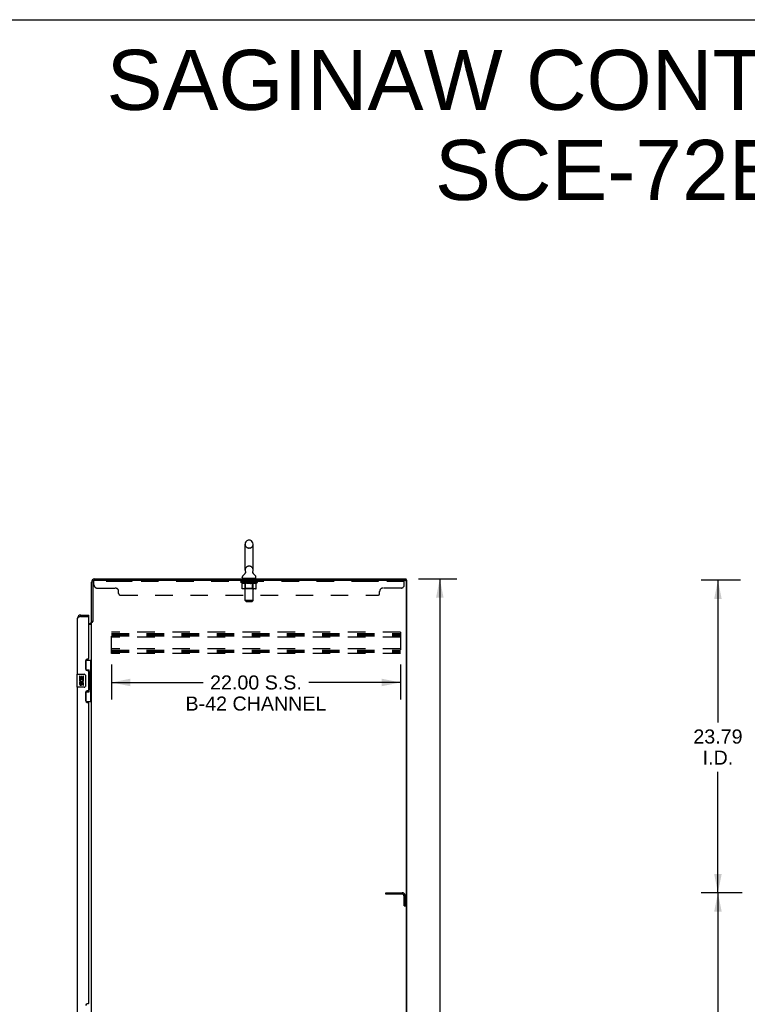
# Model space of a CAD drawing. Header units: inches. Extents: x 0 to 243, y 0 to 157.
# Tile 16 of 17: x 118 to 174, y 82 to 157. Entities that reach past the tile are written whole.
import ezdxf

# ---------------------------------------------------------------- set-up
doc = ezdxf.new("R2010")
doc.units = ezdxf.units.IN
doc.header["$LTSCALE"] = 13.357143
doc.header["$MEASUREMENT"] = 0
doc.linetypes.add('HIDDEN', pattern=[0.2, 0.1, -0.1])
doc.layers.get('0').update_dxf_attribs({"linetype": 'CONTINUOUS'})
for name, color, linetype in [('02___PRT_ALL_AXES', 7, 'CONTINUOUS'), ('DEFAULT_2', 8, 'HIDDEN'), ('DIMENSIONS', 7, 'CONTINUOUS')]:
    doc.layers.add(name, color=color, linetype=linetype)
doc.styles.get("Standard").update_dxf_attribs({"font": 'arial.ttf'})
doc.dimstyles.new('DIMSTYLE_1', dxfattribs={"dimtxt": 1.071429, "dimasz": 1.428571, "dimexe": 0.09, "dimexo": 0.07, "dimgap": 0.0375, "dimtad": 0, "dimtih": 1, "dimtoh": 1, "dimzin": 4, "dimdsep": 46, "dimtxsty": 'Standard', "dimblk": '_FILLED', "dimblk1": '_FILLED', "dimblk2": '_FILLED', "dimcen": 0.09, "dimazin": 1, "dimtfac": 1, "dimtdec": 3, "dimtofl": 0, "dimtmove": 0, "dimatfit": 3, "dimldrblk": '_FILLED', "dimfxl": 1, "dimtolj": 1, "dimtzin": 4, "dimarcsym": 0})

# ---------------------------------------------------------------- blocks, each defined once
blk = doc.blocks.new('_FILLED')
at = {"color": 0, "linetype": 'ByBlock'}
blk.add_solid([(0, 0), (-1, 0.2), (-1, -0.2)], dxfattribs=at)
blk = doc.blocks.new('*D2')
at = {"layer": 'DIMENSIONS', "color": 2, "linetype": 'Continuous'}
for p, q in [((148.752, 114.564), (151.67, 114.564)), ((150.384, 114.564), (150.384, 79.635)), ((150.384, 42.564), (150.384, 77.493)), ((148.752, 42.564), (151.67, 42.564))]:
    blk.add_line(p, q, dxfattribs=at)
at = {"layer": 'DIMENSIONS', "color": 2, "linetype": 'Continuous', "xscale": 1.4285714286, "yscale": 1.4285714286, "zscale": 1.4285714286}
for p, rotation in [((150.384, 114.564), 90), ((150.384, 42.564), 270)]:
    blk.add_blockref('_FILLED', p, dxfattribs=dict(at, rotation=rotation))
at = {"layer": 'DIMENSIONS', "color": 2, "linetype": 'Continuous', "insert": (150.384, 79.1), "char_height": 1.0714, "width": 3.74403, "attachment_point": 2, "line_spacing_factor": 0.9}
blk.add_mtext('72.00', dxfattribs=at)
blk = doc.blocks.new('*D3')
at = {"layer": 'DIMENSIONS', "color": 2, "linetype": 'Continuous'}
for p, q in [((125.387, 108.056), (125.387, 105.395)), ((147.387, 108.056), (147.387, 105.395)), ((125.387, 106.68), (132.362, 106.68)), ((147.387, 106.68), (140.412, 106.68))]:
    blk.add_line(p, q, dxfattribs=at)
at = {"layer": 'DIMENSIONS', "color": 2, "linetype": 'Continuous', "xscale": 1.4285714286, "yscale": 1.4285714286, "zscale": 1.4285714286, "rotation": 180}
blk.add_blockref('_FILLED', (125.387, 106.68), dxfattribs=at)
at = {"layer": 'DIMENSIONS', "color": 2, "linetype": 'Continuous', "xscale": 1.4285714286, "yscale": 1.4285714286, "zscale": 1.4285714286}
blk.add_blockref('_FILLED', (147.387, 106.68), dxfattribs=at)
at = {"layer": 'DIMENSIONS', "color": 2, "linetype": 'Continuous', "insert": (136.387, 107.216), "char_height": 1.07143, "width": 10.71429, "attachment_point": 2, "line_spacing_factor": 0.9}
blk.add_mtext('22.00 S.S.\\PB-42 CHANNEL', dxfattribs=at)
blk = doc.blocks.new('*D9')
at = {"layer": 'DIMENSIONS', "color": 2, "linetype": 'Continuous'}
for p, q in [((173.415, 90.668), (170.272, 90.668)), ((171.558, 90.668), (171.558, 79.739)), ((171.558, 66.668), (171.558, 77.597)), ((173.415, 66.668), (170.272, 66.668))]:
    blk.add_line(p, q, dxfattribs=at)
at = {"layer": 'DIMENSIONS', "color": 2, "linetype": 'Continuous', "xscale": 1.4285714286, "yscale": 1.4285714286, "zscale": 1.4285714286}
for p, rotation in [((171.558, 90.668), 90), ((171.558, 66.668), 270)]:
    blk.add_blockref('_FILLED', p, dxfattribs=dict(at, rotation=rotation))
at = {"layer": 'DIMENSIONS', "color": 2, "linetype": 'Continuous', "insert": (171.558, 79.204), "char_height": 1.0714, "width": 3.74403, "attachment_point": 2, "line_spacing_factor": 0.9}
blk.add_mtext('24.00', dxfattribs=at)
blk = doc.blocks.new('*D22')
at = {"color": 2, "linetype": 'Continuous'}
for p, q in [((173.269, 114.46), (170.272, 114.46)), ((171.558, 114.46), (171.558, 103.635)), ((171.558, 90.668), (171.558, 99.885)), ((173.415, 90.668), (170.272, 90.668))]:
    blk.add_line(p, q, dxfattribs=at)
at = {"color": 2, "linetype": 'Continuous', "xscale": 1.4285714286, "yscale": 1.4285714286, "zscale": 1.4285714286}
for p, rotation in [((171.558, 114.46), 90), ((171.558, 90.668), 270)]:
    blk.add_blockref('_FILLED', p, dxfattribs=dict(at, rotation=rotation))
at = {"color": 2, "linetype": 'Continuous', "insert": (171.558, 103.1), "char_height": 1.0714, "width": 3.74403, "attachment_point": 2, "line_spacing_factor": 0.9}
blk.add_mtext('23.79\\PI.D.', dxfattribs=at)

msp = doc.modelspace()

# ---------------------------------------------------------------- linework, layer by layer
at = {"color": 7, "linetype": 'Continuous'}
for p, q in [((0, 157.143), (242.857, 157.143)), ((135.56, 115.234), (135.56, 117.209)), ((135.91, 117.509), (135.822, 117.509)), ((136.172, 115.234), (136.172, 117.209)), ((135.343, 114.663), (135.343, 114.702)), ((135.575, 115.016), (135.573, 115.011)), ((136.389, 114.663), (136.389, 114.702)), ((135.366, 114.594), (135.366, 114.564)), ((136.366, 114.594), (135.366, 114.594)), ((136.366, 114.594), (136.366, 114.564)), ((147.866, 114.46), (147.752, 114.46)), ((147.814, 114.46), (147.814, 114.564)), ((147.866, 42.668), (147.866, 114.46)), ((123.055, 111.814), (123.055, 111.71)), ((123.662, 111.71), (123.642, 111.71)), ((123.662, 111.71), (123.662, 111.814)), ((123.97, 111.323), (123.866, 111.323)), ((123.426, 108.389), (123.866, 108.389)), ((123.462, 107.609), (123.462, 108.389)), ((123.827, 107.364), (123.827, 108.389)), ((122.748, 107.299), (122.748, 106.329)), ((122.763, 107.314), (123.303, 107.314)), ((123.403, 107.214), (123.403, 106.414)), ((123.462, 107.654), (123.689, 107.654)), ((123.689, 105.974), (123.689, 107.654)), ((123.726, 107.415), (123.726, 107.394)), ((123.726, 107.364), (123.726, 106.264)), ((123.849, 107.364), (123.726, 107.364)), ((123.849, 106.264), (123.849, 107.364)), ((123.303, 106.314), (122.763, 106.314)), ((123.462, 105.239), (123.462, 106.019)), ((123.462, 105.974), (123.689, 105.974)), ((123.849, 106.264), (123.726, 106.264)), ((123.726, 106.234), (123.726, 106.213)), ((123.827, 105.239), (123.827, 106.264)), ((123.426, 105.239), (123.866, 105.239))]:
    msp.add_line(p, q, dxfattribs=at)
at = {"color": 3, "linetype": 'Continuous'}
for p, q in [((123.866, 111.31), (123.866, 114.317)), ((123.97, 114.317), (123.97, 111.312)), ((124.113, 114.564), (147.814, 114.564)), ((124.113, 114.46), (147.752, 114.46)), ((147.814, 114.397), (147.814, 42.73)), ((123.043, 111.705), (123.012, 111.694)), ((123.055, 111.71), (123.043, 111.705)), ((123.055, 111.814), (123.662, 111.814)), ((123.055, 111.71), (123.642, 111.71)), ((122.808, 107.314), (122.808, 111.567)), ((122.955, 111.672), (122.944, 111.668)), ((122.972, 111.679), (122.955, 111.672)), ((122.983, 111.683), (122.972, 111.679)), ((122.995, 111.688), (122.983, 111.683)), ((123.012, 111.694), (122.995, 111.688)), ((123.662, 108.521), (123.662, 111.69)), ((123.662, 111.168), (123.724, 111.168)), ((123.662, 111.116), (123.826, 111.116)), ((123.866, 49.856), (123.866, 111.271)), ((123.866, 111.271), (123.941, 111.271)), ((123.412, 108.331), (123.412, 107.711)), ((123.602, 108.461), (123.542, 108.461)), ((123.542, 107.581), (123.602, 107.581)), ((123.662, 106.106), (123.662, 107.521)), ((122.808, 81.064), (122.808, 106.314)), ((123.412, 105.916), (123.412, 105.296)), ((123.602, 106.046), (123.542, 106.046)), ((123.542, 105.166), (123.602, 105.166)), ((123.662, 82.271), (123.662, 105.106)), ((123.602, 82.211), (123.542, 82.211))]:
    msp.add_line(p, q, dxfattribs=at)
at = {"color": 7, "linetype": 'Continuous'}
for points in [[(135.579, 115.127), (135.581, 115.123), (135.582, 115.118), (135.584, 115.114), (135.585, 115.109), (135.586, 115.104), (135.587, 115.099), (135.588, 115.094), (135.588, 115.089), (135.588, 115.084), (135.589, 115.079), (135.589, 115.074), (135.588, 115.069), (135.588, 115.064), (135.587, 115.059), (135.587, 115.054), (135.586, 115.049), (135.585, 115.044), (135.583, 115.039), (135.582, 115.034), (135.58, 115.029), (135.579, 115.025), (135.577, 115.02), (135.575, 115.016)], [(136.16, 115.011), (136.158, 115.015), (136.155, 115.02), (136.154, 115.025), (136.152, 115.029), (136.15, 115.034), (136.149, 115.039), (136.148, 115.044), (136.146, 115.049), (136.146, 115.054), (136.145, 115.059), (136.144, 115.064), (136.144, 115.069), (136.144, 115.074), (136.144, 115.079), (136.144, 115.084), (136.144, 115.089), (136.145, 115.094), (136.145, 115.099), (136.146, 115.104), (136.147, 115.109), (136.148, 115.114), (136.15, 115.118), (136.151, 115.123), (136.153, 115.127)], [(123.396, 107.25), (123.398, 107.244), (123.4, 107.239), (123.401, 107.233), (123.402, 107.226), (123.403, 107.22), (123.403, 107.214)], [(123.653, 107.553), (123.655, 107.557), (123.661, 107.565), (123.666, 107.573), (123.67, 107.58), (123.674, 107.587), (123.677, 107.593), (123.68, 107.599), (123.683, 107.605), (123.685, 107.61), (123.686, 107.615), (123.688, 107.619), (123.688, 107.623), (123.689, 107.627), (123.689, 107.63)], [(123.403, 106.414), (123.403, 106.408), (123.402, 106.401), (123.401, 106.395), (123.4, 106.389), (123.398, 106.383), (123.396, 106.378)], [(123.689, 105.998), (123.689, 106.001), (123.688, 106.005), (123.688, 106.009), (123.686, 106.013), (123.685, 106.018), (123.683, 106.023), (123.68, 106.028), (123.677, 106.034), (123.674, 106.041), (123.67, 106.048), (123.666, 106.055), (123.661, 106.063), (123.655, 106.071), (123.653, 106.075)]]:
    msp.add_lwpolyline(points, dxfattribs=at)
at = {"color": 3, "linetype": 'Continuous'}
for points in [[(122.944, 111.668), (122.938, 111.665), (122.933, 111.663), (122.928, 111.661), (122.923, 111.659), (122.918, 111.657), (122.913, 111.654), (122.908, 111.652), (122.903, 111.65), (122.898, 111.648), (122.894, 111.645), (122.889, 111.643), (122.885, 111.641), (122.88, 111.639), (122.876, 111.636), (122.872, 111.634), (122.868, 111.632), (122.864, 111.63), (122.86, 111.628), (122.857, 111.625), (122.853, 111.623), (122.85, 111.621), (122.846, 111.619), (122.843, 111.616), (122.84, 111.614), (122.837, 111.612), (122.834, 111.61), (122.832, 111.608), (122.829, 111.605), (122.827, 111.603), (122.825, 111.601), (122.823, 111.599), (122.821, 111.596), (122.819, 111.594), (122.817, 111.592), (122.816, 111.59), (122.814, 111.587), (122.813, 111.585), (122.812, 111.583), (122.811, 111.581), (122.81, 111.579), (122.809, 111.576), (122.809, 111.574), (122.808, 111.572), (122.808, 111.57), (122.808, 111.567)], [(123.826, 111.116), (123.826, 111.118), (123.826, 111.12), (123.826, 111.122), (123.827, 111.123), (123.828, 111.125), (123.829, 111.127), (123.83, 111.128), (123.831, 111.13), (123.833, 111.131), (123.835, 111.133), (123.837, 111.134), (123.839, 111.135), (123.841, 111.137), (123.843, 111.138), (123.846, 111.139)], [(123.846, 111.139), (123.85, 111.141), (123.853, 111.143), (123.855, 111.144), (123.857, 111.145), (123.859, 111.147), (123.861, 111.148), (123.863, 111.149), (123.864, 111.151), (123.865, 111.152), (123.866, 111.154), (123.866, 111.155), (123.866, 111.157)], [(123.941, 111.271), (123.943, 111.273), (123.944, 111.275), (123.946, 111.276), (123.948, 111.278), (123.949, 111.279), (123.95, 111.281), (123.952, 111.282), (123.953, 111.283), (123.954, 111.285), (123.954, 111.286), (123.955, 111.287), (123.956, 111.289), (123.957, 111.29)], [(123.957, 111.29), (123.959, 111.294), (123.96, 111.296), (123.961, 111.298), (123.962, 111.299), (123.963, 111.301), (123.964, 111.303), (123.965, 111.304), (123.966, 111.306), (123.967, 111.308), (123.969, 111.31), (123.97, 111.312)]]:
    msp.add_lwpolyline(points, dxfattribs=at)
at = {"color": 7, "linetype": 'Continuous'}
for centre, radius, start, end in [((135.866, 117.209), 0.306, 105.63034, 180), ((135.822, 117.366), 0.144, 90, 105.63034), ((135.91, 117.366), 0.144, 74.36966, 90), ((135.866, 117.209), 0.306, 0, 74.36966), ((135.487, 114.702), 0.144, 124.66265, 180), ((135.108, 115.251), 0.523, 304.66237, 336.9318), ((135.866, 115.234), 0.306, 180, 200.48713), ((136.625, 115.251), 0.523, 203.0682, 235.33763), ((135.866, 115.234), 0.306, 339.51287, 360), ((136.245, 114.702), 0.144, 0, 55.33735), ((135.412, 114.663), 0.069, 180, 270), ((136.32, 114.663), 0.069, 270, 360), ((123.055, 111.567), 0.142, 90, 131.36328), ((122.972, 111.424), 0.26, 87.37967, 90), ((122.763, 107.299), 0.015, 90, 180), ((123.303, 107.214), 0.1, 21.20502, 90), ((122.763, 106.329), 0.015, 180, 270), ((123.303, 106.414), 0.1, 270, 338.79459)]:
    msp.add_arc(centre, radius, start, end, dxfattribs=at)
at = {"color": 3, "linetype": 'Continuous'}
for centre, radius, start, end in [((124.113, 114.317), 0.246, 90, 180), ((124.113, 114.317), 0.143, 90, 180), ((147.752, 114.397), 0.0625, 0, 90), ((123.055, 111.567), 0.246, 90, 180), ((123.642, 111.69), 0.02, 0, 90), ((123.724, 111.31), 0.142, 270, 360), ((123.542, 108.331), 0.13, 90, 180), ((123.602, 108.521), 0.06, 270, 360), ((123.542, 107.711), 0.13, 180, 270), ((123.602, 107.521), 0.06, 0, 90), ((123.542, 105.916), 0.13, 90, 180), ((123.602, 106.106), 0.06, 270, 360), ((123.542, 105.296), 0.13, 180, 270), ((123.602, 105.106), 0.06, 0, 90), ((123.542, 82.081), 0.13, 90, 180), ((123.602, 82.271), 0.06, 270, 360)]:
    msp.add_arc(centre, radius, start, end, dxfattribs=at)
at = {"color": 7, "linetype": 'Continuous'}
for centre, start_param, end_param in [((123.622, 107.404), -1.51401, -0.699287), ((123.622, 107.404), -2.442306, -1.627583), ((123.622, 106.223), -1.51401, -0.699287), ((123.622, 106.223), -2.442306, -1.627583)]:
    msp.add_ellipse(centre, major_axis=(0, 0.18), ratio=0.579493, start_param=start_param, end_param=end_param, dxfattribs=at)
at = {"layer": '02___PRT_ALL_AXES', "color": 8, "linetype": 'HIDDEN'}
for p, q in [((126.054, 114.46), (126.054, 114.356)), ((126.929, 114.46), (126.054, 114.46)), ((126.929, 114.356), (126.054, 114.356)), ((126.929, 114.46), (126.929, 114.356)), ((135.429, 114.356), (135.429, 114.46)), ((136.304, 114.46), (135.429, 114.46)), ((136.304, 114.356), (135.429, 114.356)), ((136.304, 114.356), (136.304, 114.46)), ((144.804, 114.46), (144.804, 114.356)), ((145.679, 114.46), (144.804, 114.46)), ((145.679, 114.356), (144.804, 114.356)), ((145.679, 114.46), (145.679, 114.356))]:
    msp.add_line(p, q, dxfattribs=at)
at = {"layer": '02___PRT_ALL_AXES', "color": 7, "linetype": 'Continuous'}
for p, q in [((122.951, 107.16), (122.951, 106.929)), ((123.014, 107.16), (122.951, 107.16)), ((122.951, 106.929), (123.213, 106.929)), ((122.951, 106.699), (122.951, 106.562)), ((123.014, 106.699), (122.951, 106.699)), ((123.022, 106.893), (122.964, 106.918)), ((123.014, 106.992), (123.014, 107.16)), ((123.077, 106.992), (123.014, 106.992)), ((123.014, 106.562), (123.014, 106.699)), ((123.077, 107.128), (123.077, 106.992)), ((123.137, 107.128), (123.077, 107.128)), ((123.077, 106.604), (123.077, 106.562)), ((123.137, 106.992), (123.137, 107.128)), ((123.203, 106.992), (123.137, 106.992)), ((123.137, 106.542), (123.137, 106.611)), ((123.213, 106.929), (123.185, 106.91)), ((123.203, 107.16), (123.203, 106.992)), ((123.265, 107.16), (123.203, 107.16)), ((123.203, 106.604), (123.203, 106.468)), ((123.203, 106.468), (123.265, 106.468)), ((123.247, 106.929), (123.265, 106.929)), ((123.265, 106.929), (123.265, 107.16)), ((123.265, 106.468), (123.265, 106.604))]:
    msp.add_line(p, q, dxfattribs=at)
for centre, radius, start, end in [((123.108, 106.856), 0.157, 156.59665, 341.87913), ((123.045, 106.562), 0.0943, 180, 248.67039), ((123.045, 106.562), 0.0943, 248.69989, 347.43379), ((123.108, 106.856), 0.0943, 156.59665, 35.11217), ((123.045, 106.562), 0.0314, 180, 0.04847), ((123.171, 106.604), 0.0943, 0, 180), ((123.172, 106.6), 0.0362, 83.42855, 161.76278), ((123.171, 106.604), 0.0314, 0, 81.22946), ((123.108, 106.856), 0.157, 25.73705, 27.8532), ((123.112, 106.856), 0.154, 341.41988, 26.19629)]:
    msp.add_arc(centre, radius, start, end, dxfattribs=at)
at = {"layer": 'DEFAULT_2', "color": 8, "linetype": 'HIDDEN'}
for p, q in [((135.91, 116.909), (135.822, 116.909)), ((135.91, 115.534), (135.822, 115.534)), ((124.054, 114.115), (124.054, 114.46)), ((124.113, 114.46), (124.054, 114.46)), ((147.679, 114.356), (124.054, 114.356)), ((135.233, 114.317), (135.233, 114.357)), ((135.233, 114.357), (135.539, 114.357)), ((135.33, 114.249), (135.233, 114.317)), ((136.499, 114.317), (135.233, 114.317)), ((135.234, 114.357), (135.234, 114.362)), ((135.354, 114.36), (135.234, 114.362)), ((135.242, 114.357), (135.242, 114.364)), ((135.251, 114.354), (135.251, 114.357)), ((135.251, 114.354), (136.481, 114.354)), ((135.26, 114.354), (135.26, 114.357)), ((135.261, 114.354), (135.261, 114.357)), ((135.271, 114.357), (135.271, 114.364)), ((135.287, 114.354), (135.287, 114.357)), ((135.289, 114.354), (135.289, 114.357)), ((135.318, 114.357), (135.318, 114.364)), ((135.33, 113.843), (135.33, 114.249)), ((135.33, 114.249), (135.345, 114.239)), ((135.332, 114.354), (135.332, 114.357)), ((135.335, 114.354), (135.335, 114.357)), ((135.359, 114.23), (135.345, 114.239)), ((135.354, 114.357), (135.354, 114.36)), ((135.374, 114.223), (135.359, 114.231)), ((135.388, 114.216), (135.374, 114.223)), ((135.381, 114.357), (135.381, 114.364)), ((135.382, 114.354), (135.382, 114.357)), ((135.383, 114.354), (135.383, 114.357)), ((135.386, 114.354), (135.386, 114.357)), ((135.403, 114.21), (135.388, 114.216)), ((135.393, 114.354), (135.393, 114.357)), ((135.393, 114.354), (135.393, 114.357)), ((135.397, 114.354), (135.397, 114.357)), ((135.4, 114.354), (135.4, 114.358)), ((135.417, 114.206), (135.403, 114.21)), ((135.404, 114.354), (135.404, 114.357)), ((135.511, 114.206), (135.417, 114.206)), ((135.419, 114.354), (135.419, 114.357)), ((135.437, 114.354), (135.437, 114.36)), ((135.437, 114.354), (135.437, 114.357)), ((135.458, 114.354), (135.458, 114.357)), ((135.458, 114.354), (135.458, 114.357)), ((135.459, 114.357), (135.459, 114.364)), ((135.469, 114.354), (135.469, 114.357)), ((135.473, 114.354), (135.473, 114.357)), ((135.482, 114.354), (135.482, 114.357)), ((135.493, 114.354), (135.493, 114.361)), ((135.509, 114.354), (135.509, 114.357)), ((135.511, 114.206), (135.525, 114.21)), ((135.512, 114.354), (135.512, 114.357)), ((135.539, 114.216), (135.525, 114.21)), ((135.539, 114.354), (135.539, 114.357)), ((135.554, 114.223), (135.539, 114.216)), ((135.606, 114.357), (135.544, 114.357)), ((135.55, 114.357), (135.55, 114.364)), ((135.553, 113.845), (135.553, 114.314)), ((135.568, 114.23), (135.553, 114.222)), ((135.554, 114.594), (135.554, 114.564)), ((135.556, 114.354), (135.556, 114.357)), ((135.561, 114.354), (135.561, 114.357)), ((135.566, 112.913), (135.566, 114.559)), ((135.567, 114.354), (135.567, 114.362)), ((135.583, 114.239), (135.568, 114.23)), ((135.571, 114.354), (135.571, 114.357)), ((135.582, 114.354), (135.582, 114.357)), ((135.597, 114.249), (135.582, 114.239)), ((135.597, 113.843), (135.597, 114.249)), ((135.597, 114.249), (135.627, 114.239)), ((135.606, 114.354), (135.606, 114.357)), ((135.681, 114.357), (135.622, 114.357)), ((135.655, 114.23), (135.626, 114.239)), ((135.642, 114.354), (135.642, 114.357)), ((135.65, 114.357), (135.65, 114.364)), ((135.653, 114.354), (135.653, 114.357)), ((135.684, 114.223), (135.655, 114.23)), ((135.656, 114.354), (135.656, 114.363)), ((135.658, 114.354), (135.658, 114.357)), ((135.666, 114.354), (135.666, 114.357)), ((135.681, 114.354), (135.681, 114.357)), ((135.712, 114.216), (135.683, 114.223)), ((135.762, 114.357), (135.707, 114.357)), ((135.739, 114.21), (135.711, 114.216)), ((135.72, 114.354), (135.72, 114.357)), ((135.767, 114.206), (135.739, 114.21)), ((135.752, 114.357), (135.866, 114.364)), ((135.756, 114.357), (135.756, 114.364)), ((135.757, 114.364), (135.756, 114.364)), ((135.757, 114.357), (135.757, 114.364)), ((135.757, 114.354), (135.757, 114.357)), ((135.761, 114.354), (135.761, 114.358)), ((135.762, 114.354), (135.762, 114.357)), ((135.762, 114.354), (135.762, 114.357)), ((135.965, 114.206), (135.767, 114.206)), ((135.845, 114.357), (135.797, 114.357)), ((135.803, 114.354), (135.803, 114.357)), ((135.845, 114.354), (135.845, 114.357)), ((135.864, 114.357), (135.863, 114.357)), ((135.863, 114.354), (135.863, 114.357)), ((135.864, 114.354), (135.864, 114.357)), ((135.866, 114.357), (135.866, 114.364)), ((135.866, 114.364), (135.981, 114.357)), ((135.869, 114.354), (135.869, 114.357)), ((135.869, 114.354), (135.869, 114.357)), ((135.869, 114.357), (135.869, 114.357)), ((135.887, 114.354), (135.887, 114.357)), ((135.887, 114.357), (135.935, 114.357)), ((135.93, 114.354), (135.93, 114.357)), ((135.965, 114.206), (135.993, 114.21)), ((135.97, 114.354), (135.97, 114.357)), ((135.971, 114.354), (135.971, 114.357)), ((135.971, 114.357), (136.025, 114.357)), ((135.972, 114.354), (135.972, 114.358)), ((135.976, 114.357), (135.976, 114.364)), ((135.976, 114.357), (135.976, 114.364)), ((135.976, 114.364), (135.976, 114.364)), ((135.976, 114.354), (135.976, 114.357)), ((136.02, 114.216), (135.992, 114.21)), ((136.012, 114.354), (136.012, 114.357)), ((136.048, 114.222), (136.02, 114.216)), ((136.076, 114.23), (136.047, 114.222)), ((136.051, 114.354), (136.051, 114.357)), ((136.051, 114.357), (136.11, 114.357)), ((136.066, 114.354), (136.066, 114.357)), ((136.074, 114.354), (136.074, 114.357)), ((136.104, 114.239), (136.075, 114.23)), ((136.077, 114.354), (136.077, 114.363)), ((136.079, 114.354), (136.079, 114.357)), ((136.083, 114.357), (136.083, 114.364)), ((136.09, 114.354), (136.09, 114.357)), ((136.133, 114.248), (136.104, 114.238)), ((136.126, 114.354), (136.126, 114.357)), ((136.126, 114.357), (136.188, 114.357)), ((136.133, 113.843), (136.133, 114.248)), ((136.133, 114.248), (136.147, 114.239)), ((136.161, 114.23), (136.147, 114.239)), ((136.15, 114.354), (136.15, 114.357)), ((136.174, 114.222), (136.16, 114.23)), ((136.161, 114.354), (136.161, 114.357)), ((136.165, 114.354), (136.165, 114.362)), ((136.166, 112.913), (136.166, 114.559)), ((136.171, 114.354), (136.171, 114.357)), ((136.188, 114.216), (136.174, 114.223)), ((136.176, 114.354), (136.176, 114.357)), ((136.179, 114.594), (136.179, 114.564)), ((136.179, 113.845), (136.179, 114.314)), ((136.183, 114.357), (136.183, 114.364)), ((136.201, 114.21), (136.188, 114.216)), ((136.193, 114.354), (136.193, 114.357)), ((136.193, 114.357), (136.394, 114.357)), ((136.215, 114.206), (136.201, 114.21)), ((136.319, 114.206), (136.215, 114.206)), ((136.22, 114.354), (136.22, 114.357)), ((136.223, 114.354), (136.223, 114.357)), ((136.239, 114.354), (136.239, 114.361)), ((136.25, 114.354), (136.25, 114.357)), ((136.259, 114.354), (136.259, 114.357)), ((136.264, 114.354), (136.264, 114.357)), ((136.273, 114.357), (136.273, 114.364)), ((136.275, 114.354), (136.275, 114.357)), ((136.275, 114.354), (136.275, 114.357)), ((136.295, 114.354), (136.295, 114.36)), ((136.295, 114.354), (136.295, 114.357)), ((136.314, 114.354), (136.314, 114.357)), ((136.319, 114.206), (136.332, 114.21)), ((136.328, 114.354), (136.328, 114.357)), ((136.332, 114.354), (136.332, 114.358)), ((136.345, 114.216), (136.332, 114.21)), ((136.336, 114.354), (136.336, 114.357)), ((136.339, 114.354), (136.339, 114.357)), ((136.339, 114.354), (136.339, 114.357)), ((136.359, 114.222), (136.345, 114.216)), ((136.346, 114.354), (136.346, 114.357)), ((136.349, 114.354), (136.349, 114.357)), ((136.35, 114.354), (136.35, 114.357)), ((136.351, 114.357), (136.351, 114.364)), ((136.372, 114.23), (136.359, 114.222)), ((136.386, 114.238), (136.372, 114.23)), ((136.4, 114.248), (136.386, 114.238)), ((136.397, 114.354), (136.397, 114.357)), ((136.4, 114.354), (136.4, 114.357)), ((136.4, 114.248), (136.499, 114.317)), ((136.4, 113.843), (136.4, 114.248)), ((136.415, 114.357), (136.415, 114.364)), ((136.443, 114.354), (136.443, 114.357)), ((136.445, 114.354), (136.445, 114.357)), ((136.461, 114.357), (136.461, 114.364)), ((136.471, 114.354), (136.471, 114.357)), ((136.472, 114.354), (136.472, 114.357)), ((136.481, 114.354), (136.481, 114.357)), ((136.49, 114.357), (136.49, 114.364)), ((136.499, 114.317), (136.499, 114.364)), ((147.679, 114.115), (147.679, 114.46)), ((124.304, 113.865), (125.679, 113.865)), ((125.929, 113.46), (125.929, 113.615)), ((126.054, 113.335), (145.679, 113.335)), ((136.357, 113.806), (135.373, 113.806)), ((135.553, 113.845), (135.514, 113.806)), ((136.179, 113.845), (135.553, 113.845)), ((136.111, 113.806), (136.114, 113.806)), ((136.119, 113.808), (136.121, 113.81)), ((136.121, 113.81), (136.123, 113.812)), ((136.179, 113.845), (136.219, 113.806)), ((145.804, 113.46), (145.804, 113.615)), ((147.429, 113.865), (146.054, 113.865)), ((135.635, 112.844), (135.566, 112.913)), ((136.166, 112.913), (135.566, 112.913)), ((135.635, 112.844), (136.097, 112.844)), ((136.097, 112.844), (136.166, 112.913)), ((125.387, 108.876), (125.387, 110.501)), ((147.387, 110.501), (125.387, 110.501)), ((125.387, 110.397), (147.387, 110.397)), ((125.387, 110.308), (147.387, 110.308)), ((125.387, 110.23), (147.387, 110.23)), ((147.387, 110.501), (147.387, 108.876)), ((147.387, 110.126), (125.387, 110.126)), ((147.387, 109.251), (125.387, 109.251)), ((125.387, 109.147), (147.387, 109.147)), ((125.387, 109.058), (147.387, 109.058)), ((125.387, 108.98), (147.387, 108.98)), ((147.387, 108.876), (125.387, 108.876)), ((146.262, 90.668), (147.516, 90.668)), ((146.262, 90.564), (146.262, 90.668)), ((147.516, 90.564), (146.262, 90.564)), ((147.658, 89.668), (147.658, 90.421)), ((147.762, 89.668), (147.762, 90.421)), ((147.658, 89.668), (147.762, 89.668))]:
    msp.add_line(p, q, dxfattribs=at)
for points in [[(135.373, 113.806), (135.367, 113.806), (135.362, 113.807), (135.357, 113.808), (135.352, 113.81), (135.348, 113.812), (135.343, 113.815), (135.34, 113.819), (135.336, 113.823), (135.334, 113.827), (135.331, 113.832), (135.33, 113.837), (135.33, 113.843)], [(135.619, 113.806), (135.616, 113.806), (135.614, 113.807), (135.611, 113.808), (135.609, 113.81), (135.606, 113.812), (135.604, 113.815), (135.602, 113.819), (135.601, 113.823), (135.599, 113.827), (135.598, 113.832), (135.598, 113.837), (135.597, 113.843)], [(136.114, 113.806), (136.116, 113.807), (136.119, 113.808)], [(136.123, 113.812), (136.126, 113.815), (136.128, 113.819), (136.129, 113.823), (136.131, 113.827)], [(136.126, 113.815), (136.128, 113.819), (136.129, 113.823)], [(136.131, 113.827), (136.132, 113.832), (136.132, 113.837), (136.133, 113.843)], [(136.132, 113.832), (136.132, 113.837), (136.133, 113.843)], [(136.357, 113.806), (136.362, 113.806), (136.368, 113.807), (136.373, 113.808), (136.377, 113.81), (136.382, 113.812), (136.386, 113.815), (136.39, 113.819), (136.394, 113.823), (136.396, 113.827), (136.398, 113.832), (136.4, 113.837), (136.4, 113.843)]]:
    msp.add_lwpolyline(points, dxfattribs=at)
for centre, radius, start, end in [((135.866, 117.209), 0.306, 180, 254.36966), ((135.866, 117.209), 0.306, 285.63034, 360), ((135.822, 117.053), 0.144, 254.36966, 270), ((135.91, 117.053), 0.144, 270, 285.63034), ((135.866, 115.234), 0.306, 105.63034, 180), ((135.822, 115.391), 0.144, 90, 105.63034), ((135.91, 115.391), 0.144, 74.36966, 90), ((135.866, 115.234), 0.306, 0, 74.36966), ((124.304, 114.115), 0.25, 180, 270), ((135.514, 114.314), 0.0398, 0, 89.99999), ((135.532, 114.559), 0.0345, 0, 90), ((136.201, 114.559), 0.0345, 90, 180), ((136.219, 114.314), 0.0398, 90.00001, 180), ((147.429, 114.115), 0.25, 270, 360), ((125.679, 113.615), 0.25, 0, 90), ((126.054, 113.46), 0.125, 180, 270), ((145.679, 113.46), 0.125, 270, 360), ((146.054, 113.615), 0.25, 90, 180), ((147.516, 90.421), 0.246, 0, 90), ((147.516, 90.421), 0.142, 0, 90)]:
    msp.add_arc(centre, radius, start, end, dxfattribs=at)
for centre, major_axis, ratio, start_param, end_param in [((135.866, 114.364), (0.633, 0.007), 0.05963, 9.249616, 9.431313), ((135.866, 114.364), (0.633, 0), 0.060556, -3.083241, -2.96706), ((135.189, 114.352), (0.198, 0.002), 0.05963, 0.25549, 1.295341), ((135.866, 114.364), (0.633, 0.013), 0.05688, 2.791345, 2.965878), ((135.257, 114.352), (0.198, -0.002), 0.05963, 0.605815, 1.645666), ((135.866, 114.364), (0.633, -0.007), 0.05963, -2.96643, -2.791898), ((135.189, 114.345), (0.198, 0.004), 0.05688, 1.20151, 1.294789), ((135.257, 114.345), (0.198, 0), 0.060556, 1.551758, 1.645036), ((135.258, 114.348), (0.164, 0.002), 0.05963, 1.065228, 1.614276), ((135.213, 114.345), (0.198, 0.002), 0.05963, 1.170259, 1.376596), ((135.239, 114.348), (0.164, 0.003), 0.05688, 0.890143, 1.43919), ((135.297, 114.348), (0.164, 0), 0.060556, 1.240391, 1.789438), ((135.185, 114.352), (0.198, 0.004), 0.05688, 0.080405, 1.120256), ((135.866, 114.364), (0.633, 0.019), 0.052395, 2.616403, 2.790936), ((135.32, 114.352), (0.198, -0.004), 0.05688, 0.7809, 1.820751), ((135.866, 114.364), (0.633, -0.013), 0.05688, -2.791345, -2.616812), ((135.185, 114.345), (0.198, 0.006), 0.052395, 1.026568, 1.119847), ((135.32, 114.345), (0.198, -0.002), 0.05963, 1.72692, 1.820198), ((135.238, 114.348), (0.164, 0.005), 0.052395, 0.715201, 1.264248), ((135.352, 114.348), (0.164, -0.002), 0.05963, 1.415553, 1.9646), ((135.866, 114.364), (0.633, 0.025), 0.046319, 2.441654, 2.616187), ((135.399, 114.352), (0.198, -0.006), 0.052395, 0.955842, 1.995693), ((135.202, 114.352), (0.198, 0.006), 0.052395, -0.094537, 0.945314), ((135.866, 114.364), (0.633, -0.019), 0.052395, -2.616403, -2.44187), ((135.202, 114.345), (0.198, 0.008), 0.046319, 0.851819, 0.945098), ((135.399, 114.345), (0.198, -0.004), 0.05688, 1.902006, 1.995284), ((135.256, 114.348), (0.164, 0.006), 0.046319, 0.540452, 1.089499), ((135.423, 114.348), (0.164, -0.003), 0.05688, 1.590638, 2.139686), ((135.213, 114.352), (0.198, 0), 0.060556, 0.430652, 0.777569), ((135.866, 114.364), (0.633, 0.029), 0.038841, 2.267123, 2.441656), ((135.493, 114.352), (0.198, -0.008), 0.046319, 1.130591, 2.170442), ((135.239, 114.352), (0.198, 0.008), 0.046319, -0.269286, 0.770565), ((135.866, 114.364), (0.633, -0.025), 0.046319, -2.441654, -2.267121), ((135.239, 114.345), (0.198, 0.009), 0.038841, 0.677289, 0.770567), ((135.493, 114.345), (0.198, -0.006), 0.052395, 2.076947, 2.170226), ((135.293, 114.348), (0.164, 0.008), 0.038841, 0.365921, 0.914969), ((135.508, 114.348), (0.164, -0.005), 0.052395, 1.76558, 2.314627), ((135.866, 114.364), (0.633, 0.033), 0.030195, 2.09281, 2.267343), ((135.597, 114.352), (0.198, -0.009), 0.038841, 1.305122, 2.344973), ((135.295, 114.352), (0.198, 0.009), 0.038841, -0.443817, 0.596034), ((135.866, 114.364), (0.633, -0.029), 0.038841, -2.267123, -2.092591), ((135.295, 114.345), (0.198, 0.01), 0.030195, 0.502975, 0.596254), ((135.597, 114.345), (0.198, -0.008), 0.046319, 2.251696, 2.344975), ((135.348, 114.348), (0.164, 0.009), 0.030195, 0.191608, 0.740655), ((135.603, 114.348), (0.164, -0.006), 0.046319, 1.940329, 2.489376), ((135.369, 114.352), (0.198, 0.01), 0.030195, -0.61813, 0.421721), ((135.866, 114.364), (0.633, 0.036), 0.020645, 1.918687, 2.09322), ((135.71, 114.352), (0.198, -0.01), 0.030195, 1.479435, 2.519286), ((135.866, 114.364), (0.633, -0.033), 0.030195, -2.09281, -1.918277), ((135.369, 114.345), (0.198, 0.011), 0.020645, 0.328852, 0.422131), ((135.71, 114.345), (0.198, -0.009), 0.038841, 2.426227, 2.519505), ((135.418, 114.348), (0.164, 0.009), 0.020645, 0.017485, 0.566532), ((135.707, 114.348), (0.164, -0.008), 0.038841, 2.11486, 2.663907), ((135.458, 114.352), (0.198, 0.011), 0.020645, -0.792253, 0.247598), ((135.866, 114.364), (0.633, 0.038), 0.010478, 1.744704, 1.919237), ((135.828, 114.352), (0.198, -0.011), 0.020645, 1.653558, 2.693409), ((135.866, 114.364), (0.633, -0.036), 0.020645, -1.918687, -1.744154), ((135.458, 114.345), (0.198, 0.012), 0.010478, 0.154869, 0.248148), ((135.828, 114.345), (0.198, -0.01), 0.030195, 2.60054, 2.693819), ((135.502, 114.348), (0.164, 0.01), 0.010478, 6.126688, 6.675735), ((135.815, 114.348), (0.164, -0.009), 0.030195, 2.289173, 2.83822), ((135.559, 114.352), (0.198, 0.012), 0.010478, -0.966236, -0.000846), ((135.947, 114.352), (0.198, -0.012), 0.010478, 1.827541, 2.867392), ((135.866, 114.364), (0.633, -0.038), 0.010478, -1.744704, -1.570171), ((135.947, 114.345), (0.198, -0.011), 0.020645, 2.774664, 2.867942), ((135.925, 114.348), (0.164, -0.009), 0.020645, 2.463296, 3.012344), ((135.785, 114.352), (0.198, 0.012), 0.010478, 0.274201, 1.314052), ((135.699, 114.348), (0.164, 0.01), 0.010478, -0.000483, 0.504314), ((135.669, 114.345), (0.198, 0.012), 0.010478, 0.099668, 0.192946), ((135.866, 114.364), (0.633, 0.038), 0.010478, -1.571421, -1.396888), ((136.063, 114.345), (0.198, -0.012), 0.010478, 2.948646, 3.041925), ((136.033, 114.348), (0.164, -0.01), 0.010478, 2.637279, 3.142076), ((135.904, 114.352), (0.198, 0.011), 0.020645, 0.448184, 1.488034), ((135.807, 114.348), (0.164, 0.009), 0.020645, 0.129249, 0.678296), ((135.785, 114.345), (0.198, 0.011), 0.020645, 0.273651, 0.366929), ((135.866, 114.364), (0.633, 0.036), 0.020645, -1.397439, -1.222906), ((136.174, 114.352), (0.198, -0.012), 0.010478, -3.140747, -2.175357), ((135.866, 114.364), (0.633, -0.038), 0.010478, 1.222355, 1.396888), ((136.022, 114.352), (0.198, 0.01), 0.030195, 0.622307, 1.662158), ((135.917, 114.348), (0.164, 0.009), 0.030195, 0.303372, 0.852419), ((136.231, 114.348), (0.164, -0.01), 0.010478, 2.749043, 3.29809), ((136.275, 114.352), (0.198, -0.011), 0.020645, 2.893995, 3.933846), ((135.904, 114.345), (0.198, 0.01), 0.030195, 0.447774, 0.541052), ((136.275, 114.345), (0.198, -0.012), 0.010478, 2.893445, 2.986723), ((135.866, 114.364), (0.633, 0.033), 0.030195, -1.223315, -1.048783), ((135.866, 114.364), (0.633, -0.036), 0.020645, 1.048373, 1.222906), ((136.135, 114.352), (0.198, 0.009), 0.038841, 0.79662, 1.836471), ((136.026, 114.348), (0.164, 0.008), 0.038841, 0.477686, 1.026733), ((136.314, 114.348), (0.164, -0.009), 0.020645, 2.57506, 3.124108), ((136.363, 114.352), (0.198, -0.01), 0.030195, 2.719872, 3.759723), ((136.24, 114.352), (0.198, 0.008), 0.046319, 0.971151, 2.011002), ((136.022, 114.345), (0.198, 0.009), 0.038841, 0.622087, 0.715366), ((136.363, 114.345), (0.198, -0.011), 0.020645, 2.719462, 2.812741), ((135.866, 114.364), (0.633, 0.029), 0.038841, -1.049002, -0.874469), ((135.866, 114.364), (0.633, -0.033), 0.030195, 0.87425, 1.048783), ((136.129, 114.348), (0.164, 0.006), 0.046319, 0.652216, 1.201263), ((136.333, 114.352), (0.198, 0.006), 0.052395, 1.1459, 2.185751), ((136.385, 114.348), (0.164, -0.009), 0.030195, 2.400937, 2.949985), ((136.437, 114.352), (0.198, -0.009), 0.038841, 2.545558, 3.585409), ((136.224, 114.348), (0.164, 0.005), 0.052395, 0.826965, 1.376012), ((136.135, 114.345), (0.198, 0.008), 0.046319, 0.796618, 0.889896), ((136.437, 114.345), (0.198, -0.01), 0.030195, 2.545339, 2.638617), ((136.412, 114.352), (0.198, 0.004), 0.05688, 1.320842, 2.360692), ((135.866, 114.364), (0.633, 0.025), 0.046319, -0.874471, -0.699939), ((135.866, 114.364), (0.633, -0.029), 0.038841, 0.699936, 0.874469), ((136.493, 114.352), (0.198, -0.008), 0.046319, 2.371028, 3.410879), ((136.439, 114.348), (0.164, -0.008), 0.038841, 2.226624, 2.775671), ((136.475, 114.352), (0.198, 0.002), 0.05963, 1.495927, 2.535778), ((136.309, 114.348), (0.164, 0.003), 0.05688, 1.001907, 1.550954), ((136.53, 114.352), (0.198, -0.006), 0.052395, 2.196279, 3.23613), ((136.476, 114.348), (0.164, -0.006), 0.046319, 2.052093, 2.601141), ((136.24, 114.345), (0.198, 0.006), 0.052395, 0.971367, 1.064645), ((136.519, 114.352), (0.198, 0), 0.060556, 1.671089, 2.71094), ((136.493, 114.345), (0.198, -0.009), 0.038841, 2.371026, 2.464304), ((136.547, 114.352), (0.198, -0.004), 0.05688, 2.021337, 3.061188), ((135.866, 114.364), (0.633, 0.019), 0.052395, -0.699723, -0.52519), ((135.866, 114.364), (0.633, -0.025), 0.046319, 0.525406, 0.699939), ((136.544, 114.352), (0.198, -0.002), 0.05963, 1.846251, 2.886102), ((136.38, 114.348), (0.164, 0.002), 0.05963, 1.176993, 1.72604), ((136.494, 114.348), (0.164, -0.005), 0.052395, 1.877344, 2.426392), ((136.436, 114.348), (0.164, 0), 0.060556, 1.352155, 1.901202), ((136.494, 114.348), (0.164, -0.003), 0.05688, 1.702402, 2.25145), ((136.474, 114.348), (0.164, -0.002), 0.05963, 1.527317, 2.076364), ((136.333, 114.345), (0.198, 0.004), 0.05688, 1.146309, 1.239587), ((136.53, 114.345), (0.198, -0.008), 0.046319, 2.196495, 2.289773), ((135.866, 114.364), (0.633, 0.013), 0.05688, -0.524781, -0.350248), ((135.866, 114.364), (0.633, -0.019), 0.052395, 0.350657, 0.52519), ((136.412, 114.345), (0.198, 0.002), 0.05963, 1.321394, 1.414673), ((136.547, 114.345), (0.198, -0.006), 0.052395, 2.021746, 2.115024), ((135.866, 114.364), (0.633, 0.007), 0.05963, -0.349695, -0.175162), ((135.866, 114.364), (0.633, -0.013), 0.05688, 0.175715, 0.350248), ((136.475, 114.345), (0.198, 0), 0.060556, 1.496556, 1.589835), ((136.544, 114.345), (0.198, -0.004), 0.05688, 1.846804, 1.940083), ((136.519, 114.345), (0.198, -0.002), 0.05963, 1.671719, 1.764997), ((135.866, 114.364), (0.633, 0), 0.060556, -0.174533, 0), ((135.866, 114.364), (0.633, -0.007), 0.05963, 0.000629, 0.175162)]:
    msp.add_ellipse(centre, major_axis=major_axis, ratio=ratio, start_param=start_param, end_param=end_param, dxfattribs=at)

# ---------------------------------------------------------------- texts
at = {"layer": 'DIMENSIONS', "color": 2, "linetype": 'Continuous', "insert": (182.845, 154.847), "char_height": 4.57143, "width": 115.45831, "attachment_point": 2, "line_spacing_factor": 0.9}
msp.add_mtext('SAGINAW CONTROL & ENGINEERING\\PSCE-72EL4824SSFSD', dxfattribs=at)

# ---------------------------------------------------------------- dimensions: what is measured, and where the dimension line sits
at = {"color": 2, "linetype": 'Continuous'}
dim = msp.add_linear_dim(base=(171.558, 114.46), p1=(173.485, 90.668), p2=(173.339, 114.46), angle=90, text='<>\\PI.D.', dimstyle='DIMSTYLE_1', dxfattribs=at)
dim.commit()
dim.dimension.update_dxf_attribs({"geometry": '*D22', "text_midpoint": (171.558, 101.76), "dimtype": 160})
at = {"layer": 'DIMENSIONS', "color": 2, "linetype": 'Continuous'}
for base, p1, p2, picture, middle in [((150.384, 114.564), (148.682, 42.564), (148.682, 114.564), '*D2', (150.384, 78.558)), ((171.558, 90.668), (173.485, 66.668), (173.485, 90.668), '*D9', (171.544, 78.662))]:
    dim = msp.add_linear_dim(base=base, p1=p1, p2=p2, angle=90, dimstyle='DIMSTYLE_1', dxfattribs=at)
    dim.commit()
    dim.dimension.update_dxf_attribs({"geometry": picture, "text_midpoint": middle, "dimtype": 160})
dim = msp.add_linear_dim(base=(125.387, 106.68), p1=(147.387, 108.126), p2=(125.387, 108.126), angle=180, text='<> S.S.\\PB-42 CHANNEL', dimstyle='DIMSTYLE_1', dxfattribs=at)
dim.commit()
dim.dimension.update_dxf_attribs({"geometry": '*D3', "text_midpoint": (136.387, 105.877), "dimtype": 160})

doc.saveas('drawing.dxf')
